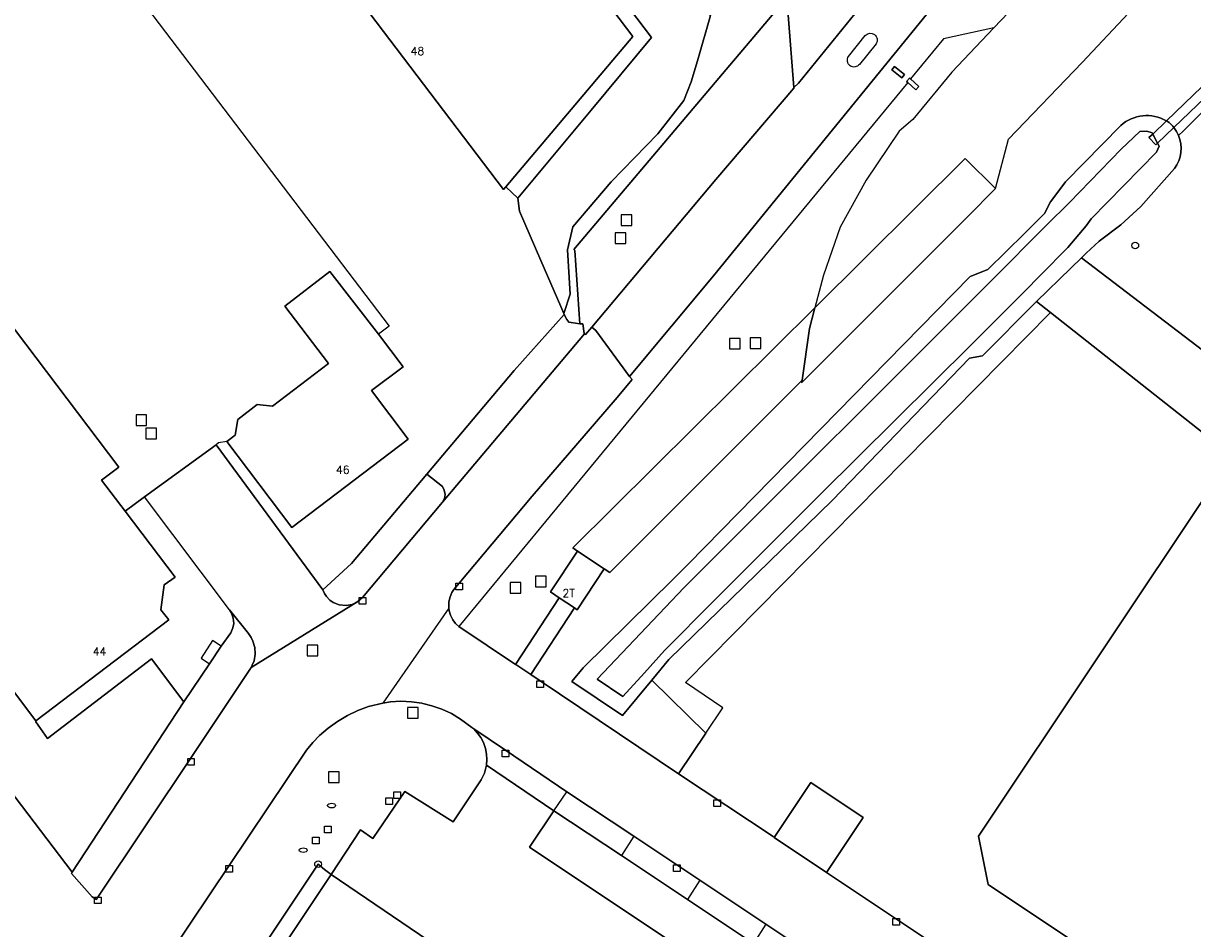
# Model space of a CAD drawing. Header units: metres. Extents: x 108000 to 109000, y 423000 to 423600.
# Tile 79 of 88: x 108766 to 108854, y 423363 to 423431. Entities that reach past the tile are written whole.
import ezdxf

# ---------------------------------------------------------------- set-up
doc = ezdxf.new("R2010")
doc.units = ezdxf.units.M
doc.header["$MEASUREMENT"] = 0
for name, color, linetype in [('brandkraan _ -put', 10, 'Continuous'), ('Duiker', 10, 'Continuous'), ('Erf', 10, 'Continuous'), ('Fietspad', 10, 'Continuous'), ('gasput', 10, 'Continuous'), ('gesloten verharding', 10, 'Continuous'), ('groenvoorziening', 10, 'Continuous'), ('Hek', 10, 'Continuous'), ('Huisnummers', 10, 'Continuous'), ('inspectie- _rioolput', 10, 'Continuous'), ('kolk', 10, 'Continuous'), ('loofbos', 10, 'Continuous'), ('oever_ slootkant', 10, 'Continuous'), ('onverhard', 10, 'Continuous'), ('open verharding', 10, 'Continuous'), ('pand', 10, 'Continuous'), ('Parkeervlak', 10, 'Continuous'), ('rijbaan lokale weg', 10, 'Continuous'), ('vegetatieobject', 10, 'Continuous'), ('Voetpad', 10, 'Continuous'), ('waterleidingput', 10, 'Continuous'), ('waterloop_ sloot', 10, 'Continuous'), ('Wegmarkering', 10, 'Continuous')]:
    doc.layers.add(name, color=color, linetype=linetype)
doc.styles.get("Standard").update_dxf_attribs({"font": 'txt.shx'})

msp = doc.modelspace()

# ---------------------------------------------------------------- linework, layer by layer
at = {"layer": 'brandkraan _ -put', "color": 5}
for centre in [(108789.277, 423372.457), (108787.141, 423369.092)]:
    msp.add_ellipse(centre, major_axis=(0.3, 0), ratio=0.583333, dxfattribs=at)
at = {"layer": 'Duiker', "color": 12, "true_color": 0xc30000}
for p, q in [((108851.2, 423423.079), (108852.234, 423424.072)), ((108852.8, 423423.568), (108851.573, 423422.389))]:
    msp.add_line(p, q, dxfattribs=at)
for points in [[(108852.234, 423424.072), (108851.2, 423423.079), (108850.92, 423422.811), (108851.45, 423422.271), (108851.573, 423422.389), (108852.8, 423423.568), (108858.126, 423428.686), (108857.607, 423429.227), (108852.234, 423424.072)], [(108852.234, 423424.072), (108857.607, 423429.227), (108858.126, 423428.686), (108852.8, 423423.568)], [(108851.573, 423422.389), (108851.45, 423422.271), (108850.92, 423422.811), (108851.2, 423423.079)]]:
    msp.add_lwpolyline(points, dxfattribs=at)
at = {"layer": 'Erf', "color": 52, "true_color": 0xd2d200}
for points in [[(108780.568, 423399.656), (108788.623, 423388.729), (108790.786, 423390.697), (108796.471, 423397.444), (108803.044, 423405.245), (108806.822, 423409.485), (108806.793, 423409.553), (108806.559, 423410.094), (108805.068, 423413.55), (108803.459, 423417.28), (108803.336, 423418.242), (108808.85, 423424.881), (108813.406, 423430.367), (108800.365, 423447.573), (108790.39, 423460.733), (108757.999, 423455.611), (108758.022, 423455.365)], [(108799.37, 423447.076), (108811.994, 423430.427), (108802.429, 423419.109), (108802.254, 423418.902), (108787.628, 423438.142), (108778.703, 423449.883), (108777.073, 423452.027), (108775.194, 423450.596), (108771.554, 423455.337), (108773.527, 423456.875), (108773.446, 423456.978), (108790.278, 423459.067), (108799.37, 423447.076)], [(108758.022, 423455.365), (108793.608, 423408.605), (108792.804, 423407.984)], [(108722.96, 423421.045), (108758.943, 423373.351), (108759.083, 423373.457), (108762.767, 423376.258), (108762.99, 423376.236), (108769.726, 423367.433), (108778.143, 423380.282), (108775.687, 423383.529), (108767.864, 423377.514), (108766.968, 423378.763), (108766.974, 423378.846), (108760.067, 423387.994), (108757.075, 423385.76), (108740.633, 423407.482), (108756.774, 423419.707), (108773.23, 423397.978), (108771.931, 423396.994), (108773.705, 423394.652), (108775.181, 423395.728), (108780.568, 423399.656)], [(108781.372, 423399.901), (108782.006, 423400.388), (108782.208, 423401.57), (108783.674, 423402.695), (108784.83, 423402.555), (108789.05, 423405.794), (108785.747, 423410.098), (108789.152, 423412.712), (108792.804, 423407.984)], [(108843.49, 423409.626), (108842.45, 423410.446), (108842.373, 423410.371), (108838.366, 423406.365), (108837.395, 423406.191), (108827.025, 423395.464), (108814.711, 423383.471), (108813.427, 423381.919), (108817.494, 423377.902)], [(108817.494, 423377.902), (108818.788, 423379.828), (108815.968, 423381.721), (108843.49, 423409.626)], [(108946.726, 423329.428), (108895.658, 423369.742), (108895.101, 423368.908), (108843.49, 423409.626)], [(108792.804, 423407.984), (108794.688, 423405.544), (108792.297, 423403.742), (108795.06, 423400.075), (108786.272, 423393.429), (108781.372, 423399.901)], [(108781.372, 423399.901), (108780.757, 423399.794), (108780.568, 423399.656)], [(108856.068, 423397.113), (108890.773, 423369.809), (108873.213, 423343.522), (108838.784, 423366.51), (108838.055, 423370.146), (108856.068, 423397.113)], [(108817.494, 423377.902), (108815.443, 423374.847), (108815.526, 423374.792), (108822.568, 423370.112), (108822.652, 423370.057), (108825.415, 423374.196), (108829.365, 423371.559), (108826.597, 423367.413), (108841.002, 423357.813)], [(108820.512, 423346.032), (108789.252, 423367.256), (108772.508, 423342.142)]]:
    msp.add_lwpolyline(points, dxfattribs=at)
at = {"layer": 'Fietspad', "color": 255}
msp.add_lwpolyline([(108829.723, 423433.369), (108824.487, 423426.917), (108824.141, 423426.585), (108824.144, 423426.543), (108818.255, 423419.658), (108808.903, 423408.532), (108809.215, 423408.267), (108811.751, 423404.809), (108818.085, 423412.396), (108833.594, 423431.417), (108835.798, 423434.146), (108852.313, 423453.805), (108852.64, 423454.12), (108852.758, 423454.191), (108853.19, 423454.329), (108853.728, 423454.293), (108854.197, 423454.055), (108854.209, 423454.049)], dxfattribs=at)
msp.add_lwpolyline([(108828.269, 423428.933), (108829.512, 423430.502, -0.940974), (108830.337, 423429.879), (108829.081, 423428.339, -0.989647), (108828.269, 423428.933)], format="xyb", dxfattribs=at)
at = {"layer": 'gasput', "color": 254, "true_color": 0xd2d2d2}
for p, q in [((108793.983, 423372.998), (108793.983, 423373.498)), ((108793.983, 423373.498), (108794.483, 423373.498)), ((108794.483, 423373.498), (108794.483, 423372.998)), ((108793.371, 423372.53), (108793.371, 423373.03)), ((108793.371, 423373.03), (108793.871, 423373.03)), ((108793.871, 423372.53), (108793.371, 423372.53)), ((108793.871, 423373.03), (108793.871, 423372.53)), ((108794.483, 423372.998), (108793.983, 423372.998))]:
    msp.add_line(p, q, dxfattribs=at)
at = {"layer": 'gesloten verharding', "color": 255}
for points in [[(108831.724, 423428.184), (108831.519, 423427.934), (108832.274, 423427.316), (108832.479, 423427.566), (108831.724, 423428.184)], [(108832.872, 423427.303), (108832.644, 423427.049), (108832.729, 423426.972), (108833.349, 423426.415), (108833.577, 423426.669), (108832.947, 423427.235), (108832.872, 423427.303)]]:
    msp.add_lwpolyline(points, dxfattribs=at)
at = {"layer": 'groenvoorziening', "color": 3}
msp.add_line((108832.729, 423426.972), (108798.883, 423385.965), dxfattribs=at)
for points in [[(108858.284, 423448.615), (108857.159, 423448.728), (108856.033, 423448.678), (108855.062, 423448.505), (108853.988, 423448.162), (108852.972, 423447.671), (108852.037, 423447.041), (108851.201, 423446.286), (108845.928, 423439.912), (108844.909, 423438.669), (108842.37, 423435.168), (108840.327, 423432.242), (108839.224, 423431.083)], [(108839.349, 423418.977), (108840.327, 423422.691), (108845.882, 423428.485), (108850.533, 423433.442), (108851.394, 423434.179), (108851.659, 423434.459), (108856.473, 423438.313), (108858.71, 423439.277), (108861.634, 423437.913), (108863.767, 423436.284), (108865.749, 423434.77), (108864.22, 423432.034)], [(108835.798, 423434.146), (108833.594, 423431.417), (108818.085, 423412.396), (108811.751, 423404.809), (108811.943, 423404.566), (108810.675, 423403.049), (108804.396, 423395.778), (108798.897, 423389.222), (108798.498, 423388.746), (108798.346, 423388.508), (108798.21, 423388.197), (108798.119, 423387.812), (108798.122, 423387.326), (108798.145, 423387.137), (108798.243, 423386.813), (108798.425, 423386.461), (108798.633, 423386.194), (108798.883, 423385.965)], [(108817.845, 423432.013), (108816.863, 423428.615), (108816.4, 423427.013), (108815.843, 423425.62), (108813.893, 423423.092), (108810.363, 423419.47), (108807.466, 423416.084), (108807.072, 423414.348), (108807.277, 423411.021), (108806.793, 423409.553), (108806.822, 423409.485), (108807.031, 423409.097), (108807.175, 423408.897), (108807.343, 423408.871), (108808.003, 423408.768), (108807.611, 423414.297), (108807.541, 423414.376), (108823.614, 423433.374), (108824.141, 423426.585), (108824.487, 423426.917), (108829.723, 423433.369)], [(108839.224, 423431.083), (108836.056, 423427.754), (108833.106, 423424.19), (108832.079, 423423.303), (108829.601, 423419.615), (108827.636, 423416.068), (108826.369, 423412.449), (108825.727, 423409.989)], [(108839.224, 423431.083), (108835.437, 423430.253), (108832.947, 423427.235)], [(108831.724, 423428.184), (108832.479, 423427.566), (108832.274, 423427.316), (108831.519, 423427.934), (108831.724, 423428.184)], [(108832.729, 423426.972), (108832.644, 423427.049), (108832.872, 423427.303), (108832.947, 423427.235)], [(108832.947, 423427.235), (108833.577, 423426.669), (108833.349, 423426.415), (108832.729, 423426.972)], [(108857.847, 423427.629), (108853.513, 423423.336), (108853.149, 423422.976)], [(108825.727, 423409.989), (108837.053, 423421.232), (108839.349, 423418.977)], [(108824.759, 423404.526), (108824.729, 423404.318), (108837.199, 423416.821), (108839.349, 423418.977)], [(108798.883, 423385.965), (108803.145, 423383.103), (108806.448, 423388.114), (108805.781, 423388.558), (108807.836, 423391.64), (108807.481, 423391.878), (108825.727, 423409.989)], [(108825.727, 423409.989), (108825.32, 423408.43), (108824.759, 423404.526)], [(108789.252, 423367.256), (108791.45, 423370.617), (108792.382, 423369.965), (108794.795, 423373.524), (108798.438, 423371.238), (108800.56, 423374.392), (108800.803, 423374.895), (108800.961, 423375.503), (108800.996, 423375.921), (108800.973, 423376.34), (108800.893, 423376.752), (108800.73, 423377.213), (108800.533, 423377.583), (108800.288, 423377.923), (108800.005, 423378.237), (108799.86, 423378.334), (108798.99, 423378.981), (108798.31, 423379.385), (108797.593, 423379.721), (108796.847, 423379.984), (108796.147, 423380.154), (108796.078, 423380.171), (108795.294, 423380.282), (108794.503, 423380.315), (108793.713, 423380.27), (108793.148, 423380.178), (108792.069, 423379.914), (108791.256, 423379.615), (108790.474, 423379.244), (108789.729, 423378.803), (108789.027, 423378.297), (108788.373, 423377.73), (108787.855, 423377.198), (108787.38, 423376.628), (108781.551, 423367.933), (108768.265, 423348.117)], [(108822.652, 423370.057), (108822.645, 423370.047), (108826.597, 423367.413), (108829.365, 423371.559), (108825.415, 423374.196), (108822.652, 423370.057)], [(108821.091, 423362.059), (108816.107, 423365.375), (108811.136, 423368.683), (108806.049, 423372.068), (108804.197, 423369.307), (108826.35, 423354.551)], [(108771.525, 423342.899), (108788.257, 423368.038), (108788.754, 423367.647), (108789.252, 423367.256)]]:
    msp.add_lwpolyline(points, dxfattribs=at)
for points in [[(108853.149, 423422.976, -0.265792), (108852.842, 423420.485), (108850.304, 423417.616), (108848.799, 423416.227), (108847.153, 423414.999), (108846.176, 423414.103), (108845.834, 423413.739), (108878.296, 423389.006), (108950.18, 423331.893), (108950.263, 423331.827), (108950.925, 423333.661), (108951.177, 423334.221), (108951.526, 423336.011), (108952.327, 423337.796), (108953.236, 423339.821), (108953.911, 423342.06, 0.189905), (108952.287, 423346.874), (108951.254, 423348.304), (108943.307, 423357.037), (108934.745, 423365.386), (108918.909, 423379.781), (108900.792, 423394.738), (108875.572, 423414.111), (108857.847, 423427.629)], [(108824.759, 423404.526), (108824.641, 423404.408), (108810.25, 423390.031), (108809.845, 423390.301), (108807.79, 423387.219), (108807.587, 423387.355), (108804.303, 423382.326), (108805.016, 423381.848), (108815.443, 423374.847), (108817.494, 423377.902), (108813.427, 423381.919), (108811.218, 423379.249), (108807.401, 423381.811), (108808.247, 423382.836), (108815.023, 423389.499), (108816.166, 423390.664), (108837.44, 423412.341), (108838.76, 423412.87), (108841.522, 423415.587), (108843.053, 423417.093), (108843.484, 423417.973), (108844.339, 423419.106), (108844.617, 423419.474), (108848.795, 423423.74, -0.322382), (108852.234, 423424.072), (108852.434, 423423.944, -0.053899), (108852.8, 423423.568, -0.069131), (108853.149, 423422.976)]]:
    msp.add_lwpolyline(points, format="xyb", dxfattribs=at)
at = {"layer": 'Hek', "color": 30}
msp.add_line((108802.429, 423419.109), (108803.336, 423418.242), dxfattribs=at)
for points in [[(108803.336, 423418.242), (108808.85, 423424.881), (108813.406, 423430.367), (108800.365, 423447.573), (108790.39, 423460.733), (108757.999, 423455.611), (108758.022, 423455.365), (108793.608, 423408.605)], [(108780.757, 423399.794), (108780.568, 423399.656), (108775.181, 423395.728), (108773.705, 423394.652)]]:
    msp.add_lwpolyline(points, dxfattribs=at)
at = {"layer": 'inspectie- _rioolput', "color": 30}
for p, q in [((108811.919, 423416.993), (108811.119, 423416.993)), ((108811.119, 423416.993), (108811.119, 423416.193)), ((108811.919, 423416.193), (108811.919, 423416.993)), ((108811.475, 423415.627), (108810.675, 423415.627)), ((108810.675, 423415.627), (108810.675, 423414.827)), ((108811.119, 423416.193), (108811.919, 423416.193)), ((108811.475, 423414.827), (108811.475, 423415.627)), ((108810.675, 423414.827), (108811.475, 423414.827)), ((108820.092, 423407.68), (108819.292, 423407.68)), ((108819.292, 423407.68), (108819.292, 423406.88)), ((108820.092, 423406.88), (108820.092, 423407.68)), ((108821.645, 423407.725), (108820.845, 423407.725)), ((108820.845, 423407.725), (108820.845, 423406.925)), ((108821.645, 423406.925), (108821.645, 423407.725)), ((108819.292, 423406.88), (108820.092, 423406.88)), ((108820.845, 423406.925), (108821.645, 423406.925)), ((108775.332, 423401.91), (108774.532, 423401.91)), ((108774.532, 423401.91), (108774.532, 423401.11)), ((108775.332, 423401.11), (108775.332, 423401.91)), ((108774.532, 423401.11), (108775.332, 423401.11)), ((108776.067, 423400.908), (108775.267, 423400.908)), ((108775.267, 423400.908), (108775.267, 423400.108)), ((108776.067, 423400.108), (108776.067, 423400.908)), ((108775.267, 423400.108), (108776.067, 423400.108)), ((108803.545, 423389.262), (108802.745, 423389.262)), ((108802.745, 423389.262), (108802.745, 423388.462)), ((108803.545, 423388.462), (108803.545, 423389.262)), ((108805.454, 423389.758), (108804.654, 423389.758)), ((108804.654, 423389.758), (108804.654, 423388.958)), ((108804.654, 423388.958), (108805.454, 423388.958)), ((108805.454, 423388.958), (108805.454, 423389.758)), ((108802.745, 423388.462), (108803.545, 423388.462)), ((108788.229, 423384.545), (108787.429, 423384.545)), ((108787.429, 423384.545), (108787.429, 423383.745)), ((108788.229, 423383.745), (108788.229, 423384.545)), ((108787.429, 423383.745), (108788.229, 423383.745)), ((108795.799, 423379.851), (108794.999, 423379.851)), ((108794.999, 423379.851), (108794.999, 423379.051)), ((108795.799, 423379.051), (108795.799, 423379.851)), ((108794.999, 423379.051), (108795.799, 423379.051)), ((108789.854, 423374.998), (108789.054, 423374.998)), ((108789.054, 423374.998), (108789.054, 423374.198)), ((108789.854, 423374.198), (108789.854, 423374.998)), ((108789.054, 423374.198), (108789.854, 423374.198))]:
    msp.add_line(p, q, dxfattribs=at)
at = {"layer": 'kolk', "color": 30, "true_color": 0xf07a00}
for p, q in [((108798.647, 423388.722), (108798.647, 423389.222)), ((108798.647, 423389.222), (108799.147, 423389.222)), ((108799.147, 423389.222), (108799.147, 423388.722)), ((108791.357, 423387.643), (108791.357, 423388.143)), ((108791.357, 423388.143), (108791.857, 423388.143)), ((108791.857, 423388.143), (108791.857, 423387.643)), ((108799.147, 423388.722), (108798.647, 423388.722)), ((108791.857, 423387.643), (108791.357, 423387.643)), ((108804.766, 423381.348), (108804.766, 423381.848)), ((108804.766, 423381.848), (108805.266, 423381.848)), ((108805.266, 423381.348), (108804.766, 423381.348)), ((108805.266, 423381.848), (108805.266, 423381.348)), ((108802.137, 423376.127), (108802.137, 423376.627)), ((108802.137, 423376.627), (108802.637, 423376.627)), ((108802.637, 423376.627), (108802.637, 423376.127)), ((108778.425, 423375.503), (108778.425, 423376.003)), ((108778.425, 423376.003), (108778.925, 423376.003)), ((108778.925, 423376.003), (108778.925, 423375.503)), ((108802.637, 423376.127), (108802.137, 423376.127)), ((108778.925, 423375.503), (108778.425, 423375.503)), ((108818.114, 423372.386), (108818.114, 423372.886)), ((108818.114, 423372.886), (108818.614, 423372.886)), ((108818.614, 423372.386), (108818.114, 423372.386)), ((108818.614, 423372.886), (108818.614, 423372.386)), ((108781.301, 423367.433), (108781.301, 423367.933)), ((108781.301, 423367.933), (108781.801, 423367.933)), ((108781.801, 423367.933), (108781.801, 423367.433)), ((108815.06, 423367.48), (108815.06, 423367.98)), ((108815.06, 423367.98), (108815.56, 423367.98)), ((108815.56, 423367.98), (108815.56, 423367.48)), ((108781.801, 423367.433), (108781.301, 423367.433)), ((108815.56, 423367.48), (108815.06, 423367.48)), ((108771.407, 423365.059), (108771.407, 423365.559)), ((108771.407, 423365.559), (108771.907, 423365.559)), ((108771.907, 423365.559), (108771.907, 423365.059)), ((108771.907, 423365.059), (108771.407, 423365.059)), ((108831.598, 423363.446), (108831.598, 423363.946)), ((108831.598, 423363.946), (108832.098, 423363.946)), ((108832.098, 423363.446), (108831.598, 423363.446)), ((108832.098, 423363.946), (108832.098, 423363.446))]:
    msp.add_line(p, q, dxfattribs=at)
at = {"layer": 'loofbos', "color": 94, "true_color": 0x009600}
for points in [[(108800.365, 423447.573), (108813.406, 423430.367), (108808.85, 423424.881), (108803.336, 423418.242), (108803.459, 423417.28), (108805.068, 423413.55), (108806.559, 423410.094), (108806.793, 423409.553), (108807.277, 423411.021), (108807.072, 423414.348), (108807.466, 423416.084), (108810.363, 423419.47), (108813.893, 423423.092), (108815.843, 423425.62), (108816.4, 423427.013), (108816.863, 423428.615), (108817.845, 423432.013), (108813.735, 423437.295)], [(108845.834, 423413.739), (108845.036, 423412.963), (108842.45, 423410.446), (108843.49, 423409.626), (108895.101, 423368.908), (108895.658, 423369.742), (108946.726, 423329.428)], [(108950.18, 423331.893), (108878.296, 423389.006), (108845.834, 423413.739)], [(108824.759, 423404.526), (108825.32, 423408.43), (108825.727, 423409.989), (108807.481, 423391.878), (108807.836, 423391.64), (108809.845, 423390.301), (108810.25, 423390.031), (108824.641, 423404.408), (108824.759, 423404.526)]]:
    msp.add_lwpolyline(points, dxfattribs=at)
at = {"layer": 'oever_ slootkant', "color": 92, "true_color": 0x00c300}
msp.add_lwpolyline([(108842.373, 423410.371), (108842.45, 423410.446), (108845.036, 423412.963), (108845.834, 423413.739), (108846.176, 423414.103), (108847.153, 423414.999), (108848.799, 423416.227), (108850.304, 423417.616), (108852.842, 423420.485, 0.265792), (108853.149, 423422.976, 0.069131), (108852.8, 423423.568, 0.053899), (108852.434, 423423.944), (108852.234, 423424.072, 0.322382), (108848.795, 423423.74), (108844.617, 423419.474), (108844.339, 423419.106), (108843.484, 423417.973), (108843.053, 423417.093), (108841.522, 423415.587), (108838.76, 423412.87), (108837.44, 423412.341), (108816.166, 423390.664), (108815.023, 423389.499), (108808.247, 423382.836), (108807.401, 423381.811), (108811.218, 423379.249), (108813.427, 423381.919), (108814.711, 423383.471), (108827.025, 423395.464), (108837.395, 423406.191), (108838.366, 423406.365), (108842.373, 423410.371)], format="xyb", dxfattribs=at)
msp.add_lwpolyline([(108837.479, 423407.158), (108826.144, 423395.94), (108818.141, 423387.91), (108814.395, 423384.151), (108812.871, 423382.465), (108811.251, 423380.672), (108809.296, 423381.984), (108815.85, 423388.872), (108839.054, 423412.049), (108843.183, 423416.201), (108844.924, 423417.931), (108848.816, 423421.952), (108850.229, 423423.272), (108850.759, 423423.303), (108851.154, 423423.164), (108851.2, 423423.079), (108851.573, 423422.389), (108851.688, 423422.176), (108851.499, 423421.721), (108846.551, 423416.69), (108846.194, 423416.156), (108844.809, 423414.519), (108842.767, 423412.468), (108841.5, 423411.196), (108837.479, 423407.158)], dxfattribs=at)
at = {"layer": 'onverhard', "color": 255}
msp.add_lwpolyline([(108788.257, 423368.038), (108771.525, 423342.899), (108771.47, 423342.816), (108771.989, 423342.479), (108772.508, 423342.142), (108789.252, 423367.256), (108788.754, 423367.647), (108788.257, 423368.038)], dxfattribs=at)
at = {"layer": 'open verharding', "color": 255}
for p, q in [((108781.587, 423387.212), (108775.181, 423395.728)), ((108780.066, 423383.13), (108780.939, 423384.479))]:
    msp.add_line(p, q, dxfattribs=at)
for points in [[(108818.255, 423419.658), (108824.144, 423426.543), (108824.141, 423426.585), (108823.614, 423433.374), (108807.541, 423414.376), (108807.611, 423414.297), (108808.003, 423408.768), (108808.233, 423408.764), (108808.314, 423408.044), (108808.356, 423408.011), (108808.421, 423407.959), (108808.903, 423408.532), (108818.255, 423419.658)], [(108781.587, 423387.212), (108783.022, 423385.429), (108783.215, 423385.13), (108783.348, 423384.846), (108783.482, 423384.363), (108783.516, 423383.864), (108783.447, 423383.367), (108783.287, 423383.035), (108783.206, 423382.868), (108791.257, 423387.83), (108790.832, 423387.62), (108790.367, 423387.532), (108789.843, 423387.585), (108789.405, 423387.765), (108789.146, 423387.948), (108788.893, 423388.216), (108788.749, 423388.438), (108788.623, 423388.729), (108780.568, 423399.656), (108775.181, 423395.728)], [(108775.181, 423395.728), (108773.705, 423394.652), (108777.473, 423389.677), (108776.664, 423389.086), (108776.411, 423387.216), (108777.013, 423386.451), (108766.974, 423378.846), (108766.968, 423378.763), (108767.864, 423377.514), (108775.687, 423383.529), (108778.143, 423380.282), (108780.066, 423383.13)], [(108807.587, 423387.355), (108806.448, 423388.114), (108803.145, 423383.103), (108803.248, 423383.035), (108804.303, 423382.326), (108807.587, 423387.355)], [(108780.939, 423384.479), (108781.674, 423385.485), (108781.834, 423385.848), (108781.895, 423386.19), (108781.868, 423386.585), (108781.742, 423386.96), (108781.587, 423387.212)], [(108780.939, 423384.479), (108780.304, 423384.903), (108779.436, 423383.58), (108780.066, 423383.13)], [(108804.197, 423369.307), (108806.049, 423372.068), (108800.961, 423375.503), (108800.803, 423374.895), (108800.56, 423374.392), (108798.438, 423371.238), (108794.795, 423373.524), (108792.382, 423369.965), (108791.45, 423370.617), (108789.252, 423367.256), (108820.512, 423346.032), (108826.229, 423354.37), (108826.35, 423354.551), (108804.197, 423369.307)]]:
    msp.add_lwpolyline(points, dxfattribs=at)
at = {"layer": 'pand', "color": 1}
for points in [[(108787.628, 423438.142), (108802.254, 423418.902), (108802.429, 423419.109), (108811.994, 423430.427), (108799.37, 423447.076)], [(108766.974, 423378.846), (108777.013, 423386.451), (108776.411, 423387.216), (108776.664, 423389.086), (108777.473, 423389.677), (108773.705, 423394.652), (108771.931, 423396.994), (108773.23, 423397.978), (108756.774, 423419.707), (108740.633, 423407.482), (108757.075, 423385.76), (108760.067, 423387.994), (108766.974, 423378.846)], [(108781.372, 423399.901), (108786.272, 423393.429), (108795.06, 423400.075), (108792.297, 423403.742), (108794.688, 423405.544), (108792.804, 423407.984), (108789.152, 423412.712), (108785.747, 423410.098), (108789.05, 423405.794), (108784.83, 423402.555), (108783.674, 423402.695), (108782.208, 423401.57), (108782.006, 423400.388), (108781.372, 423399.901)], [(108838.055, 423370.146), (108838.784, 423366.51), (108873.213, 423343.522), (108890.773, 423369.809), (108856.068, 423397.113), (108838.055, 423370.146)], [(108806.448, 423388.114), (108807.587, 423387.355), (108807.79, 423387.219), (108809.845, 423390.301), (108807.836, 423391.64), (108805.781, 423388.558), (108806.448, 423388.114)]]:
    msp.add_lwpolyline(points, dxfattribs=at)
at = {"layer": 'Parkeervlak', "color": 255}
for p, q in [((108806.049, 423372.068), (108807.019, 423373.497)), ((108812.067, 423370.138), (108807.019, 423373.497)), ((108806.049, 423372.068), (108811.136, 423368.683)), ((108812.067, 423370.138), (108811.136, 423368.683)), ((108811.136, 423368.683), (108816.107, 423365.375)), ((108817.038, 423366.83), (108816.107, 423365.375)), ((108822.023, 423363.513), (108817.038, 423366.83)), ((108816.107, 423365.375), (108821.091, 423362.059)), ((108822.023, 423363.513), (108821.091, 423362.059)), ((108827.071, 423360.154), (108822.023, 423363.513))]:
    msp.add_line(p, q, dxfattribs=at)
for points in [[(108808.356, 423408.011), (108808.314, 423408.044), (108808.233, 423408.764), (108808.003, 423408.768), (108807.343, 423408.871), (108807.175, 423408.897), (108807.031, 423409.097), (108806.822, 423409.485), (108803.044, 423405.245), (108796.471, 423397.444), (108797.631, 423396.5), (108797.776, 423396.23), (108797.832, 423395.917), (108797.787, 423395.602), (108797.646, 423395.317), (108808.356, 423408.011)], [(108807.019, 423373.497), (108802.387, 423376.627), (108800.005, 423378.237), (108800.288, 423377.923), (108800.533, 423377.583), (108800.73, 423377.213), (108800.893, 423376.752), (108800.973, 423376.34), (108800.996, 423375.921), (108800.961, 423375.503), (108806.049, 423372.068)], [(108817.038, 423366.83), (108815.31, 423367.98), (108812.067, 423370.138)]]:
    msp.add_lwpolyline(points, dxfattribs=at)
at = {"layer": 'rijbaan lokale weg', "color": 255}
msp.add_line((108798.122, 423387.326), (108793.148, 423380.178), dxfattribs=at)
for points in [[(108798.122, 423387.326), (108798.119, 423387.812), (108798.21, 423388.197), (108798.346, 423388.508), (108798.498, 423388.746), (108798.897, 423389.222), (108804.396, 423395.778), (108810.675, 423403.049), (108811.943, 423404.566), (108811.751, 423404.809), (108809.215, 423408.267), (108808.903, 423408.532), (108808.421, 423407.959), (108808.356, 423408.011), (108797.646, 423395.317), (108791.61, 423388.146), (108791.607, 423388.143), (108791.257, 423387.83), (108783.206, 423382.868), (108778.795, 423376.242), (108771.657, 423365.559), (108771.54, 423365.384), (108771.224, 423365.563), (108769.662, 423367.336), (108769.726, 423367.433), (108762.99, 423376.236)], [(108841.002, 423357.813), (108826.597, 423367.413), (108822.645, 423370.047), (108822.652, 423370.057), (108822.568, 423370.112), (108815.526, 423374.792), (108815.443, 423374.847), (108805.016, 423381.848), (108804.303, 423382.326), (108803.248, 423383.035), (108803.145, 423383.103), (108798.883, 423385.965), (108798.633, 423386.194), (108798.425, 423386.461), (108798.243, 423386.813), (108798.145, 423387.137), (108798.122, 423387.326)], [(108768.265, 423348.117), (108781.551, 423367.933), (108787.38, 423376.628), (108787.855, 423377.198), (108788.373, 423377.73), (108789.027, 423378.297), (108789.729, 423378.803), (108790.474, 423379.244), (108791.256, 423379.615), (108792.069, 423379.914), (108793.148, 423380.178)], [(108793.148, 423380.178), (108793.713, 423380.27), (108794.503, 423380.315), (108795.294, 423380.282), (108796.078, 423380.171), (108796.147, 423380.154), (108796.847, 423379.984), (108797.593, 423379.721), (108798.31, 423379.385), (108798.99, 423378.981), (108799.86, 423378.334), (108800.005, 423378.237), (108802.387, 423376.627), (108807.019, 423373.497), (108812.067, 423370.138), (108815.31, 423367.98), (108817.038, 423366.83), (108822.023, 423363.513), (108827.071, 423360.154)]]:
    msp.add_lwpolyline(points, dxfattribs=at)
at = {"layer": 'vegetatieobject', "color": 3}
for centre in [(108849.89, 423414.682), (108788.257, 423368.038)]:
    msp.add_circle(centre, 0.25, dxfattribs=at)
at = {"layer": 'Voetpad', "color": 255}
for points in [[(108797.646, 423395.317), (108797.787, 423395.602), (108797.832, 423395.917), (108797.776, 423396.23), (108797.631, 423396.5), (108796.471, 423397.444), (108790.786, 423390.697), (108788.623, 423388.729), (108788.749, 423388.438), (108788.893, 423388.216), (108789.146, 423387.948), (108789.405, 423387.765), (108789.843, 423387.585), (108790.367, 423387.532), (108790.832, 423387.62), (108791.257, 423387.83), (108791.607, 423388.143), (108791.61, 423388.146), (108797.646, 423395.317)], [(108781.587, 423387.212), (108781.742, 423386.96), (108781.868, 423386.585), (108781.895, 423386.19), (108781.834, 423385.848), (108781.674, 423385.485), (108780.939, 423384.479), (108780.066, 423383.13), (108778.143, 423380.282), (108769.726, 423367.433), (108769.662, 423367.336), (108771.224, 423365.563), (108771.54, 423365.384), (108771.657, 423365.559), (108778.795, 423376.242), (108783.206, 423382.868), (108783.287, 423383.035), (108783.447, 423383.367), (108783.516, 423383.864), (108783.482, 423384.363), (108783.348, 423384.846), (108783.215, 423385.13), (108783.022, 423385.429), (108781.587, 423387.212)]]:
    msp.add_lwpolyline(points, dxfattribs=at)
at = {"layer": 'waterleidingput', "color": 254, "true_color": 0xd2d2d2}
for p, q in [((108788.745, 423370.392), (108788.745, 423370.892)), ((108788.745, 423370.892), (108789.245, 423370.892)), ((108789.245, 423370.892), (108789.245, 423370.392)), ((108787.832, 423369.562), (108787.832, 423370.062)), ((108787.832, 423370.062), (108788.332, 423370.062)), ((108788.332, 423369.562), (108787.832, 423369.562)), ((108788.332, 423370.062), (108788.332, 423369.562)), ((108789.245, 423370.392), (108788.745, 423370.392))]:
    msp.add_line(p, q, dxfattribs=at)
at = {"layer": 'waterloop_ sloot', "color": 5}
msp.add_lwpolyline([(108846.194, 423416.156), (108846.551, 423416.69), (108851.499, 423421.721), (108851.688, 423422.176), (108851.573, 423422.389), (108851.2, 423423.079), (108851.154, 423423.164), (108850.759, 423423.303), (108850.229, 423423.272), (108848.816, 423421.952), (108844.924, 423417.931), (108843.183, 423416.201), (108839.054, 423412.049), (108815.85, 423388.872), (108809.296, 423381.984), (108811.251, 423380.672), (108812.871, 423382.465), (108814.395, 423384.151), (108818.141, 423387.91), (108826.144, 423395.94), (108837.479, 423407.158), (108841.5, 423411.196), (108842.767, 423412.468), (108844.809, 423414.519), (108846.194, 423416.156)], dxfattribs=at)
at = {"layer": 'Wegmarkering', "color": 255}
msp.add_lwpolyline([(108783.206, 423382.868), (108783.447, 423383.367), (108783.516, 423383.864), (108783.482, 423384.363), (108783.348, 423384.846), (108783.215, 423385.13), (108783.022, 423385.429), (108781.587, 423387.212)], dxfattribs=at)

# ---------------------------------------------------------------- texts
at = {"layer": 'Huisnummers', "color": 255}
for s, p in [('48', (108795.24, 423429.042)), ('46', (108789.606, 423397.474)), ('2T', (108806.69, 423388.17)), ('44', (108771.265, 423383.767))]:
    msp.add_text(s, height=0.6, dxfattribs=at).set_placement(p)

doc.saveas('drawing.dxf')
